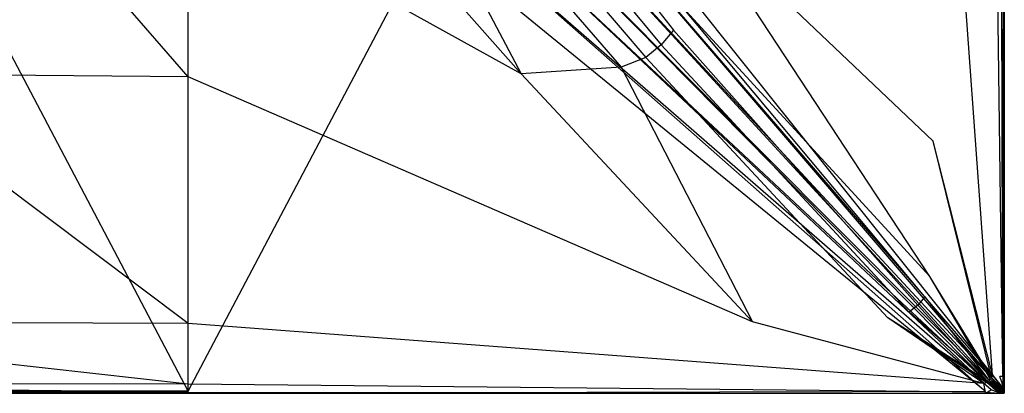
# Model space of a CAD drawing. Extents: x 0 to 0.8, y -0.8 to 0.
# Tile 2 of 15: x 0.317 to 0.8, y -0.8 to -0.617. Entities that reach past the tile are written whole.
import ezdxf

# ---------------------------------------------------------------- set-up
doc = ezdxf.new("R2010")
doc.units = 0
doc.layers.add('L0_GRUPPE_28___REPLACEMTFOREMPT', color=7, linetype='CONTINUOUS')

msp = doc.modelspace()

# ---------------------------------------------------------------- linework, layer by layer
at = {"layer": 'L0_GRUPPE_28___REPLACEMTFOREMPT', "color": 8}
for points, invisible_edges in [([(0.575887, -0.517771), (0.797771, -0.4), (0.797771, -0.791719), (0.575887, -0.517771)], 14), ([(0.765749, -0.4, 0.036348), (0.644913, -0.562559, 0.033049), (0.7651, -0.676624, 0.036349), (0.765749, -0.4, 0.036348)], 14), ([(0.794258, -0.790892, 0.039894), (0.765749, -0.4, 0.036348), (0.7651, -0.676624, 0.036349), (0.794258, -0.790892, 0.039894)], 14), ([(0.794266, -0.4, 0.039894), (0.765749, -0.4, 0.036348), (0.794258, -0.790892, 0.039894), (0.794266, -0.4, 0.039894)], 14), ([(0.799248, -0.79186, 0.038938), (0.794266, -0.4, 0.039894), (0.794258, -0.790892, 0.039894), (0.799248, -0.79186, 0.038938)], 14), ([(0.799248, -0.79186, 0.038938), (0.798317, -0.4, 0.038938), (0.794266, -0.4, 0.039894), (0.799248, -0.79186, 0.038938)], 14), ([(0.797771, -0.4), (0.8, -0.791805), (0.797771, -0.791719), (0.797771, -0.4)], 13), ([(0.8, -0.791805), (0.797771, -0.4), (0.8, -0.4), (0.8, -0.791805)], 14), ([(0.8, -0.4, 0.038815), (0.798317, -0.4, 0.038938), (0.799248, -0.79186, 0.038938), (0.8, -0.4, 0.038815)], 14), ([(0.8, -0.4, 0.038815), (0.799248, -0.79186, 0.038938), (0.8, -0.791805, 0.038815), (0.8, -0.4, 0.038815)], 14), ([(0.8, -0.791805, 0.03815), (0.8, -0.4, 0.038815), (0.8, -0.791805, 0.038815), (0.8, -0.791805, 0.03815)], 13), ([(0.8, -0.4, 0.038815), (0.8, -0.791805, 0.03815), (0.8, -0.4, 0.03815), (0.8, -0.4, 0.038815)], 14), ([(0.8, -0.791805), (0.8, -0.4, 0.000897), (0.8, -0.791805, 0.000897), (0.8, -0.791805)], 13), ([(0.8, -0.4, 0.000897), (0.8, -0.791805), (0.8, -0.4), (0.8, -0.4, 0.000897)], 14), ([(0.8, -0.791805, 0.000897), (0.8, -0.4, 0.03815), (0.8, -0.791805, 0.03815), (0.8, -0.791805, 0.000897)], 13), ([(0.8, -0.4, 0.03815), (0.8, -0.791805, 0.000897), (0.8, -0.4, 0.000897), (0.8, -0.4, 0.03815)], 14), ([(0.6379, -0.622299, 0.033097), (0.54984, -0.510369, 0.030557), (0.544134, -0.522841, 0.030562), (0.6379, -0.622299, 0.033097)], 13), ([(0.54984, -0.510369, 0.030557), (0.6379, -0.622299, 0.033097), (0.642206, -0.611, 0.033088), (0.54984, -0.510369, 0.030557)], 14), ([(0.575887, -0.517771), (0.797216, -0.794599), (0.567824, -0.529048), (0.575887, -0.517771)], 13), ([(0.797216, -0.794599), (0.575887, -0.517771), (0.797771, -0.791719), (0.797216, -0.794599)], 14), ([(0.631851, -0.629482, 0.033102), (0.544134, -0.522841, 0.030562), (0.536061, -0.532403, 0.030568), (0.631851, -0.629482, 0.033102)], 13), ([(0.544134, -0.522841, 0.030562), (0.631851, -0.629482, 0.033102), (0.6379, -0.622299, 0.033097), (0.544134, -0.522841, 0.030562)], 14), ([(0.567824, -0.529048), (0.796627, -0.795698), (0.559043, -0.539772), (0.567824, -0.529048)], 13), ([(0.796627, -0.795698), (0.567824, -0.529048), (0.797216, -0.794599), (0.796627, -0.795698)], 14), ([(0.624299, -0.63572, 0.033096), (0.536061, -0.532403, 0.030568), (0.525989, -0.540778, 0.030561), (0.624299, -0.63572, 0.033096)], 13), ([(0.536061, -0.532403, 0.030568), (0.624299, -0.63572, 0.033096), (0.631851, -0.629482, 0.033102), (0.536061, -0.532403, 0.030568)], 14), ([(0.559043, -0.539772), (0.795742, -0.796765), (0.549581, -0.549897), (0.559043, -0.539772)], 13), ([(0.795742, -0.796765), (0.559043, -0.539772), (0.796627, -0.795698), (0.795742, -0.796765)], 14), ([(0.612258, -0.640443, 0.033157), (0.525989, -0.540778, 0.030561), (0.512477, -0.54705, 0.030649), (0.612258, -0.640443, 0.033157)], 13), ([(0.525989, -0.540778, 0.030561), (0.612258, -0.640443, 0.033157), (0.624299, -0.63572, 0.033096), (0.525989, -0.540778, 0.030561)], 14), ([(0.287523, -0.54705, 0.030649), (0.236896, -0.643681, 0.033174), (0.318414, -0.551291, 0.030708), (0.287523, -0.54705, 0.030649)], 14), ([(0.563104, -0.643681, 0.033174), (0.512477, -0.54705, 0.030649), (0.481586, -0.551291, 0.030708), (0.563104, -0.643681, 0.033174)], 13), ([(0.512477, -0.54705, 0.030649), (0.563104, -0.643681, 0.033174), (0.612258, -0.640443, 0.033157), (0.512477, -0.54705, 0.030649)], 14), ([(0.549581, -0.549897), (0.794679, -0.797654), (0.539479, -0.55938), (0.549581, -0.549897)], 13), ([(0.794679, -0.797654), (0.549581, -0.549897), (0.795742, -0.796765), (0.794679, -0.797654)], 14), ([(0.4, -0.6451, 0.03317), (0.318414, -0.551291, 0.030708), (0.236896, -0.643681, 0.033174), (0.4, -0.6451, 0.03317)], 14), ([(0.4, -0.55323, 0.030703), (0.318414, -0.551291, 0.030708), (0.4, -0.6451, 0.03317), (0.4, -0.55323, 0.030703)], 14), ([(0.563104, -0.643681, 0.033174), (0.481586, -0.551291, 0.030708), (0.4, -0.55323, 0.030703), (0.563104, -0.643681, 0.033174)], 14), ([(0.563104, -0.643681, 0.033174), (0.4, -0.55323, 0.030703), (0.4, -0.6451, 0.03317), (0.563104, -0.643681, 0.033174)], 14), ([(0.539479, -0.55938), (0.793576, -0.79825), (0.528779, -0.568181), (0.539479, -0.55938)], 13), ([(0.793576, -0.79825), (0.539479, -0.55938), (0.794679, -0.797654), (0.793576, -0.79825)], 14), ([(0.76347, -0.742839, 0.036412), (0.644913, -0.562559, 0.033049), (0.642206, -0.611, 0.033088), (0.76347, -0.742839, 0.036412)], 14), ([(0.7651, -0.676624, 0.036349), (0.644913, -0.562559, 0.033049), (0.76347, -0.742839, 0.036412), (0.7651, -0.676624, 0.036349)], 14), ([(0.528779, -0.568181), (0.790609, -0.798902), (0.517528, -0.576262), (0.528779, -0.568181)], 13), ([(0.790609, -0.798902), (0.528779, -0.568181), (0.793576, -0.79825), (0.790609, -0.798902)], 14), ([(0.282472, -0.576262), (0.4, -0.798902), (0.009391, -0.798902), (0.282472, -0.576262)], 13), ([(0.4, -0.798902), (0.282472, -0.576262), (0.4, -0.611993), (0.4, -0.798902)], 14), ([(0.517528, -0.576262), (0.4, -0.798902), (0.4, -0.611993), (0.517528, -0.576262)], 13), ([(0.4, -0.798902), (0.517528, -0.576262), (0.790609, -0.798902), (0.4, -0.798902)], 14), ([(0.761011, -0.752856, 0.036425), (0.642206, -0.611, 0.033088), (0.6379, -0.622299, 0.033097), (0.761011, -0.752856, 0.036425)], 14), ([(0.76347, -0.742839, 0.036412), (0.642206, -0.611, 0.033088), (0.761011, -0.752856, 0.036425), (0.76347, -0.742839, 0.036412)], 14), ([(0.757591, -0.756883, 0.036428), (0.6379, -0.622299, 0.033097), (0.631851, -0.629482, 0.033102), (0.757591, -0.756883, 0.036428)], 13), ([(0.6379, -0.622299, 0.033097), (0.757591, -0.756883, 0.036428), (0.761011, -0.752856, 0.036425), (0.6379, -0.622299, 0.033097)], 14), ([(0.753366, -0.760372, 0.036425), (0.631851, -0.629482, 0.033102), (0.624299, -0.63572, 0.033096), (0.753366, -0.760372, 0.036425)], 13), ([(0.631851, -0.629482, 0.033102), (0.753366, -0.760372, 0.036425), (0.757591, -0.756883, 0.036428), (0.631851, -0.629482, 0.033102)], 14), ([(0.742979, -0.763042, 0.036449), (0.624299, -0.63572, 0.033096), (0.612258, -0.640443, 0.033157), (0.742979, -0.763042, 0.036449)], 13), ([(0.624299, -0.63572, 0.033096), (0.742979, -0.763042, 0.036449), (0.753366, -0.760372, 0.036425), (0.624299, -0.63572, 0.033096)], 14), ([(0.67651, -0.764963, 0.036413), (0.612258, -0.640443, 0.033157), (0.563104, -0.643681, 0.033174), (0.67651, -0.764963, 0.036413)], 13), ([(0.612258, -0.640443, 0.033157), (0.67651, -0.764963, 0.036413), (0.742979, -0.763042, 0.036449), (0.612258, -0.640443, 0.033157)], 14), ([(0.4, -0.765794, 0.036412), (0.236896, -0.643681, 0.033174), (0.12349, -0.764963, 0.036413), (0.4, -0.765794, 0.036412)], 14), ([(0.4, -0.6451, 0.03317), (0.236896, -0.643681, 0.033174), (0.4, -0.765794, 0.036412), (0.4, -0.6451, 0.03317)], 14), ([(0.67651, -0.764963, 0.036413), (0.563104, -0.643681, 0.033174), (0.4, -0.6451, 0.03317), (0.67651, -0.764963, 0.036413)], 14), ([(0.67651, -0.764963, 0.036413), (0.4, -0.6451, 0.03317), (0.4, -0.765794, 0.036412), (0.67651, -0.764963, 0.036413)], 14), ([(0.793651, -0.792335, 0.04), (0.7651, -0.676624, 0.036349), (0.76347, -0.742839, 0.036412), (0.793651, -0.792335, 0.04)], 14), ([(0.794258, -0.790892, 0.039894), (0.7651, -0.676624, 0.036349), (0.793651, -0.792335, 0.04), (0.794258, -0.790892, 0.039894)], 14), ([(0.793234, -0.793072, 0.04), (0.76347, -0.742839, 0.036412), (0.761011, -0.752856, 0.036425), (0.793234, -0.793072, 0.04)], 14), ([(0.793651, -0.792335, 0.04), (0.76347, -0.742839, 0.036412), (0.793234, -0.793072, 0.04), (0.793651, -0.792335, 0.04)], 14), ([(0.792609, -0.793703, 0.04), (0.761011, -0.752856, 0.036425), (0.757591, -0.756883, 0.036428), (0.792609, -0.793703, 0.04)], 13), ([(0.761011, -0.752856, 0.036425), (0.792609, -0.793703, 0.04), (0.793234, -0.793072, 0.04), (0.761011, -0.752856, 0.036425)], 14), ([(0.791978, -0.794233, 0.04), (0.757591, -0.756883, 0.036428), (0.753366, -0.760372, 0.036425), (0.791978, -0.794233, 0.04)], 13), ([(0.757591, -0.756883, 0.036428), (0.791978, -0.794233, 0.04), (0.792609, -0.793703, 0.04), (0.757591, -0.756883, 0.036428)], 14), ([(0.791978, -0.794233, 0.04), (0.753366, -0.760372, 0.036425), (0.742979, -0.763042, 0.036449), (0.791978, -0.794233, 0.04)], 14), ([(0.4, -0.795475, 0.039894), (0.12349, -0.764963, 0.036413), (0.010101, -0.795266, 0.039894), (0.4, -0.795475, 0.039894)], 14), ([(0.4, -0.765794, 0.036412), (0.12349, -0.764963, 0.036413), (0.4, -0.795475, 0.039894), (0.4, -0.765794, 0.036412)], 14), ([(0.789899, -0.795266, 0.039894), (0.67651, -0.764963, 0.036413), (0.4, -0.765794, 0.036412), (0.789899, -0.795266, 0.039894)], 14), ([(0.789899, -0.795266, 0.039894), (0.4, -0.765794, 0.036412), (0.4, -0.795475, 0.039894), (0.789899, -0.795266, 0.039894)], 14), ([(0.789899, -0.795266, 0.039894), (0.742979, -0.763042, 0.036449), (0.67651, -0.764963, 0.036413), (0.789899, -0.795266, 0.039894)], 14), ([(0.79124, -0.794653, 0.04), (0.742979, -0.763042, 0.036449), (0.789899, -0.795266, 0.039894), (0.79124, -0.794653, 0.04)], 14), ([(0.791978, -0.794233, 0.04), (0.742979, -0.763042, 0.036449), (0.79124, -0.794653, 0.04), (0.791978, -0.794233, 0.04)], 14), ([(0.79912, -0.797716, 0.03895), (0.794258, -0.790892, 0.039894), (0.793651, -0.792335, 0.04), (0.79912, -0.797716, 0.03895)], 13), ([(0.794258, -0.790892, 0.039894), (0.79912, -0.797716, 0.03895), (0.799248, -0.79186, 0.038938), (0.794258, -0.790892, 0.039894)], 14), ([(0.4, -0.799459, 0.039033), (0.010101, -0.795266, 0.039894), (0.009227, -0.799437, 0.038938), (0.4, -0.799459, 0.039033)], 14), ([(0.4, -0.795475, 0.039894), (0.010101, -0.795266, 0.039894), (0.4, -0.799459, 0.039033), (0.4, -0.795475, 0.039894)], 14), ([(0.790773, -0.799437, 0.038938), (0.789899, -0.795266, 0.039894), (0.4, -0.795475, 0.039894), (0.790773, -0.799437, 0.038938)], 14), ([(0.790773, -0.799437, 0.038938), (0.4, -0.795475, 0.039894), (0.4, -0.799459, 0.039033), (0.790773, -0.799437, 0.038938)], 14), ([(0.79124, -0.794653, 0.04), (0.789899, -0.795266, 0.039894), (0.790773, -0.799437, 0.038938), (0.79124, -0.794653, 0.04)], 14), ([(0.79759, -0.799339, 0.03895), (0.79124, -0.794653, 0.04), (0.790773, -0.799437, 0.038938), (0.79759, -0.799339, 0.03895)], 14), ([(0.79759, -0.799339, 0.03895), (0.791978, -0.794233, 0.04), (0.79124, -0.794653, 0.04), (0.79759, -0.799339, 0.03895)], 14), ([(0.798126, -0.79928, 0.03895), (0.792609, -0.793703, 0.04), (0.791978, -0.794233, 0.04), (0.798126, -0.79928, 0.03895)], 14), ([(0.798126, -0.79928, 0.03895), (0.791978, -0.794233, 0.04), (0.79759, -0.799339, 0.03895), (0.798126, -0.79928, 0.03895)], 14), ([(0.798236, -0.798617, 0.03895), (0.793234, -0.793072, 0.04), (0.792609, -0.793703, 0.04), (0.798236, -0.798617, 0.03895)], 14), ([(0.798236, -0.798617, 0.03895), (0.792609, -0.793703, 0.04), (0.798126, -0.79928, 0.03895), (0.798236, -0.798617, 0.03895)], 14), ([(0.798827, -0.798569, 0.03895), (0.793651, -0.792335, 0.04), (0.793234, -0.793072, 0.04), (0.798827, -0.798569, 0.03895)], 14), ([(0.798827, -0.798569, 0.03895), (0.793234, -0.793072, 0.04), (0.798236, -0.798617, 0.03895), (0.798827, -0.798569, 0.03895)], 14), ([(0.79912, -0.797716, 0.03895), (0.793651, -0.792335, 0.04), (0.798827, -0.798569, 0.03895), (0.79912, -0.797716, 0.03895)], 14), ([(0.796627, -0.795698), (0.8, -0.8), (0.795742, -0.796765), (0.796627, -0.795698)], 13), ([(0.797216, -0.794599), (0.8, -0.798679), (0.796627, -0.795698), (0.797216, -0.794599)], 13), ([(0.8, -0.8), (0.796627, -0.795698), (0.8, -0.798679), (0.8, -0.8)], 14), ([(0.797771, -0.791719), (0.8, -0.797849), (0.797216, -0.794599), (0.797771, -0.791719)], 13), ([(0.8, -0.798679), (0.797216, -0.794599), (0.8, -0.797849), (0.8, -0.798679)], 14), ([(0.8, -0.797849), (0.797771, -0.791719), (0.8, -0.791805), (0.8, -0.797849)], 14), ([(0.8, -0.797849, 0.038815), (0.799248, -0.79186, 0.038938), (0.79912, -0.797716, 0.03895), (0.8, -0.797849, 0.038815)], 13), ([(0.799248, -0.79186, 0.038938), (0.8, -0.797849, 0.038815), (0.8, -0.791805, 0.038815), (0.799248, -0.79186, 0.038938)], 14), ([(0.8, -0.797849, 0.000897), (0.8, -0.791805, 0.03815), (0.8, -0.797849, 0.03815), (0.8, -0.797849, 0.000897)], 13), ([(0.8, -0.791805, 0.03815), (0.8, -0.797849, 0.000897), (0.8, -0.791805, 0.000897), (0.8, -0.791805, 0.03815)], 14), ([(0.8, -0.797849), (0.8, -0.791805, 0.000897), (0.8, -0.797849, 0.000897), (0.8, -0.797849)], 13), ([(0.8, -0.791805, 0.000897), (0.8, -0.797849), (0.8, -0.791805), (0.8, -0.791805, 0.000897)], 14), ([(0.8, -0.797849, 0.03815), (0.8, -0.791805, 0.038815), (0.8, -0.797849, 0.038815), (0.8, -0.797849, 0.03815)], 13), ([(0.8, -0.791805, 0.038815), (0.8, -0.797849, 0.03815), (0.8, -0.791805, 0.03815), (0.8, -0.791805, 0.038815)], 14), ([(0.009294, -0.8, 0.038815), (0.4, -0.799459, 0.039033), (0.009227, -0.799437, 0.038938), (0.009294, -0.8, 0.038815)], 13), ([(0.009391, -0.798902), (0.4, -0.8), (0.009294, -0.8), (0.009391, -0.798902)], 13), ([(0.4, -0.799459, 0.039033), (0.009294, -0.8, 0.038815), (0.4, -0.8, 0.038921), (0.4, -0.799459, 0.039033)], 14), ([(0.4, -0.8, 0.038254), (0.009294, -0.8, 0.000897), (0.4, -0.8, 0.000897), (0.4, -0.8, 0.038254)], 13), ([(0.009294, -0.8, 0.000897), (0.4, -0.8, 0.038254), (0.009294, -0.8, 0.03815), (0.009294, -0.8, 0.000897)], 14), ([(0.4, -0.8, 0.000897), (0.009294, -0.8), (0.4, -0.8), (0.4, -0.8, 0.000897)], 13), ([(0.009294, -0.8), (0.4, -0.8, 0.000897), (0.009294, -0.8, 0.000897), (0.009294, -0.8)], 14), ([(0.4, -0.8, 0.038254), (0.009294, -0.8, 0.038815), (0.009294, -0.8, 0.03815), (0.4, -0.8, 0.038254)], 13), ([(0.009294, -0.8, 0.038815), (0.4, -0.8, 0.038254), (0.4, -0.8, 0.038921), (0.009294, -0.8, 0.038815)], 14), ([(0.4, -0.8), (0.009391, -0.798902), (0.4, -0.798902), (0.4, -0.8)], 14), ([(0.790609, -0.798902), (0.4, -0.8), (0.4, -0.798902), (0.790609, -0.798902)], 13), ([(0.4, -0.8), (0.790609, -0.798902), (0.790706, -0.8), (0.4, -0.8)], 14), ([(0.4, -0.799459, 0.039033), (0.790706, -0.8, 0.038815), (0.790773, -0.799437, 0.038938), (0.4, -0.799459, 0.039033)], 14), ([(0.790706, -0.8, 0.038815), (0.4, -0.799459, 0.039033), (0.4, -0.8, 0.038921), (0.790706, -0.8, 0.038815)], 13), ([(0.790706, -0.8, 0.03815), (0.4, -0.8, 0.000897), (0.790706, -0.8, 0.000897), (0.790706, -0.8, 0.03815)], 13), ([(0.4, -0.8, 0.000897), (0.790706, -0.8, 0.03815), (0.4, -0.8, 0.038254), (0.4, -0.8, 0.000897)], 14), ([(0.790706, -0.8, 0.000897), (0.4, -0.8), (0.790706, -0.8), (0.790706, -0.8, 0.000897)], 13), ([(0.4, -0.8), (0.790706, -0.8, 0.000897), (0.4, -0.8, 0.000897), (0.4, -0.8)], 14), ([(0.790706, -0.8, 0.038815), (0.4, -0.8, 0.038254), (0.790706, -0.8, 0.03815), (0.790706, -0.8, 0.038815)], 13), ([(0.4, -0.8, 0.038254), (0.790706, -0.8, 0.038815), (0.4, -0.8, 0.038921), (0.4, -0.8, 0.038254)], 14), ([(0.793576, -0.79825), (0.790706, -0.8), (0.790609, -0.798902), (0.793576, -0.79825)], 13), ([(0.790706, -0.8), (0.793576, -0.79825), (0.797733, -0.8), (0.790706, -0.8)], 14), ([(0.797733, -0.8, 0.038815), (0.790773, -0.799437, 0.038938), (0.790706, -0.8, 0.038815), (0.797733, -0.8, 0.038815)], 13), ([(0.797733, -0.8, 0.038815), (0.790706, -0.8, 0.03815), (0.797733, -0.8, 0.03815), (0.797733, -0.8, 0.038815)], 13), ([(0.790706, -0.8, 0.03815), (0.797733, -0.8, 0.038815), (0.790706, -0.8, 0.038815), (0.790706, -0.8, 0.03815)], 14), ([(0.797733, -0.8, 0.000897), (0.790706, -0.8), (0.797733, -0.8), (0.797733, -0.8, 0.000897)], 13), ([(0.790706, -0.8), (0.797733, -0.8, 0.000897), (0.790706, -0.8, 0.000897), (0.790706, -0.8)], 14), ([(0.797733, -0.8, 0.03815), (0.790706, -0.8, 0.000897), (0.797733, -0.8, 0.000897), (0.797733, -0.8, 0.03815)], 13), ([(0.790706, -0.8, 0.000897), (0.797733, -0.8, 0.03815), (0.790706, -0.8, 0.03815), (0.790706, -0.8, 0.000897)], 14), ([(0.790773, -0.799437, 0.038938), (0.797733, -0.8, 0.038815), (0.79759, -0.799339, 0.03895), (0.790773, -0.799437, 0.038938)], 14), ([(0.794679, -0.797654), (0.797733, -0.8), (0.793576, -0.79825), (0.794679, -0.797654)], 13), ([(0.795742, -0.796765), (0.798336, -0.8), (0.794679, -0.797654), (0.795742, -0.796765)], 13), ([(0.797733, -0.8), (0.794679, -0.797654), (0.798336, -0.8), (0.797733, -0.8)], 14), ([(0.798336, -0.8), (0.795742, -0.796765), (0.8, -0.8), (0.798336, -0.8)], 14), ([(0.797733, -0.8, 0.038815), (0.798126, -0.79928, 0.03895), (0.79759, -0.799339, 0.03895), (0.797733, -0.8, 0.038815)], 13), ([(0.798126, -0.79928, 0.03895), (0.797733, -0.8, 0.038815), (0.798336, -0.8, 0.038815), (0.798126, -0.79928, 0.03895)], 14), ([(0.798336, -0.8, 0.03815), (0.797733, -0.8, 0.000897), (0.798336, -0.8, 0.000897), (0.798336, -0.8, 0.03815)], 13), ([(0.797733, -0.8, 0.000897), (0.798336, -0.8, 0.03815), (0.797733, -0.8, 0.03815), (0.797733, -0.8, 0.000897)], 14), ([(0.798336, -0.8, 0.000897), (0.797733, -0.8), (0.798336, -0.8), (0.798336, -0.8, 0.000897)], 13), ([(0.797733, -0.8), (0.798336, -0.8, 0.000897), (0.797733, -0.8, 0.000897), (0.797733, -0.8)], 14), ([(0.798336, -0.8, 0.038815), (0.797733, -0.8, 0.03815), (0.798336, -0.8, 0.03815), (0.798336, -0.8, 0.038815)], 13), ([(0.797733, -0.8, 0.03815), (0.798336, -0.8, 0.038815), (0.797733, -0.8, 0.038815), (0.797733, -0.8, 0.03815)], 14), ([(0.798336, -0.8, 0.038815), (0.798236, -0.798617, 0.03895), (0.798126, -0.79928, 0.03895), (0.798336, -0.8, 0.038815)], 14), ([(0.799342, -0.799504, 0.038815), (0.798827, -0.798569, 0.03895), (0.798236, -0.798617, 0.03895), (0.799342, -0.799504, 0.038815)], 14), ([(0.799342, -0.799504, 0.038815), (0.798236, -0.798617, 0.03895), (0.798336, -0.8, 0.038815), (0.799342, -0.799504, 0.038815)], 14), ([(0.799342, -0.799504, 0.038815), (0.798336, -0.8, 0.03815), (0.8, -0.8, 0.03815), (0.799342, -0.799504, 0.038815)], 14), ([(0.799342, -0.799504, 0.038815), (0.798336, -0.8, 0.038815), (0.798336, -0.8, 0.03815), (0.799342, -0.799504, 0.038815)], 14), ([(0.8, -0.8, 0.03815), (0.798336, -0.8, 0.000897), (0.8, -0.8, 0.000897), (0.8, -0.8, 0.03815)], 13), ([(0.798336, -0.8, 0.000897), (0.8, -0.8, 0.03815), (0.798336, -0.8, 0.03815), (0.798336, -0.8, 0.000897)], 14), ([(0.8, -0.8, 0.000897), (0.798336, -0.8), (0.8, -0.8), (0.8, -0.8, 0.000897)], 13), ([(0.798336, -0.8), (0.8, -0.8, 0.000897), (0.798336, -0.8, 0.000897), (0.798336, -0.8)], 14), ([(0.8, -0.798779, 0.038815), (0.79912, -0.797716, 0.03895), (0.798827, -0.798569, 0.03895), (0.8, -0.798779, 0.038815)], 14), ([(0.8, -0.798779, 0.038815), (0.798827, -0.798569, 0.03895), (0.799342, -0.799504, 0.038815), (0.8, -0.798779, 0.038815)], 14), ([(0.8, -0.797849, 0.038815), (0.79912, -0.797716, 0.03895), (0.8, -0.798779, 0.038815), (0.8, -0.797849, 0.038815)], 14), ([(0.8, -0.798777, 0.03815), (0.799342, -0.799504, 0.038815), (0.8, -0.8, 0.03815), (0.8, -0.798777, 0.03815)], 14), ([(0.8, -0.798777, 0.03815), (0.8, -0.798779, 0.038815), (0.799342, -0.799504, 0.038815), (0.8, -0.798777, 0.03815)], 14), ([(0.8, -0.798679, 0.000897), (0.8, -0.797849, 0.03815), (0.8, -0.798777, 0.03815), (0.8, -0.798679, 0.000897)], 13), ([(0.8, -0.797849, 0.03815), (0.8, -0.798679, 0.000897), (0.8, -0.797849, 0.000897), (0.8, -0.797849, 0.03815)], 14), ([(0.8, -0.798679), (0.8, -0.797849, 0.000897), (0.8, -0.798679, 0.000897), (0.8, -0.798679)], 13), ([(0.8, -0.797849, 0.000897), (0.8, -0.798679), (0.8, -0.797849), (0.8, -0.797849, 0.000897)], 14), ([(0.8, -0.798777, 0.03815), (0.8, -0.797849, 0.038815), (0.8, -0.798779, 0.038815), (0.8, -0.798777, 0.03815)], 13), ([(0.8, -0.797849, 0.038815), (0.8, -0.798777, 0.03815), (0.8, -0.797849, 0.03815), (0.8, -0.797849, 0.038815)], 14), ([(0.8, -0.798777, 0.03815), (0.8, -0.8, 0.000897), (0.8, -0.798679, 0.000897), (0.8, -0.798777, 0.03815)], 14), ([(0.8, -0.8), (0.8, -0.798679, 0.000897), (0.8, -0.8, 0.000897), (0.8, -0.8)], 13), ([(0.8, -0.798679, 0.000897), (0.8, -0.8), (0.8, -0.798679), (0.8, -0.798679, 0.000897)], 14), ([(0.8, -0.8, 0.000897), (0.8, -0.798777, 0.03815), (0.8, -0.8, 0.03815), (0.8, -0.8, 0.000897)], 13)]:
    msp.add_3dface(points, dxfattribs=dict(at, invisible_edges=invisible_edges))

doc.saveas('drawing.dxf')
